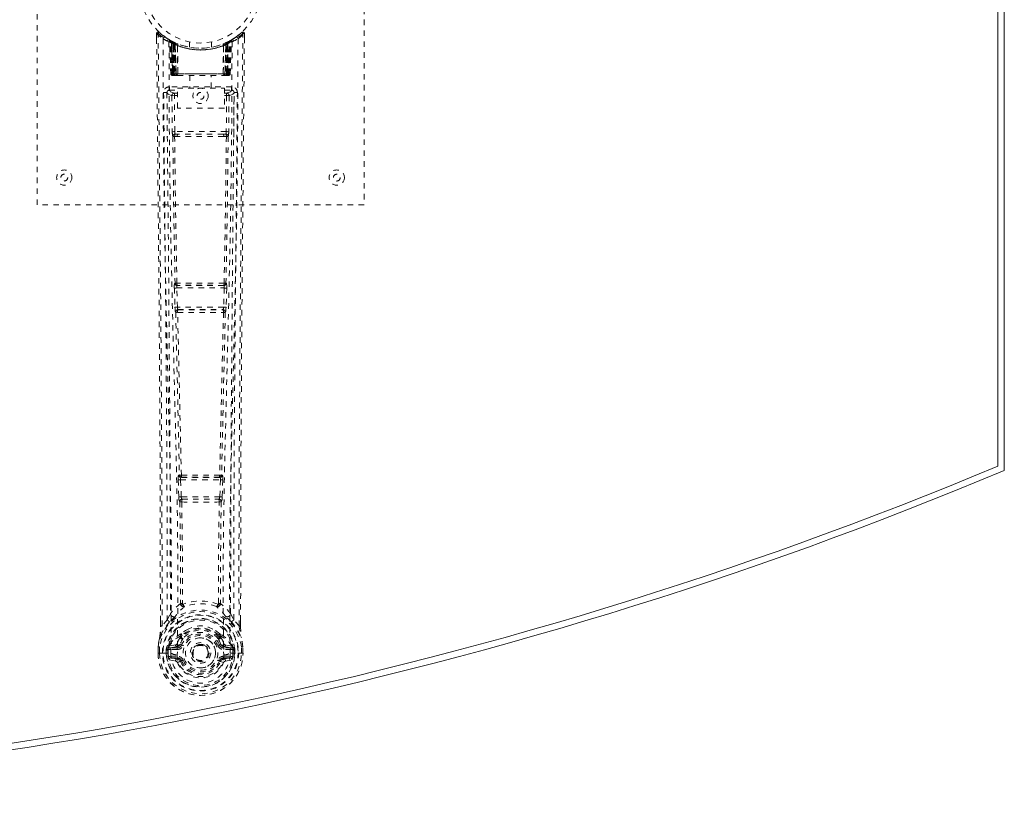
# Model space of a CAD drawing. Header units: inches. Extents: x 3.1 to 62.6, y 16 to 45.7.
# Tile 3 of 4: x 44.5 to 62.6, y 16 to 30.2. Entities that reach past the tile are written whole.
import ezdxf

# ---------------------------------------------------------------- set-up
doc = ezdxf.new("R2010")
doc.units = ezdxf.units.IN
doc.header["$MEASUREMENT"] = 0
doc.linetypes.add('SLD-Dashed', pattern=[0.075, 0.05, -0.025])
doc.linetypes.add('SLD-Solid', pattern=[0])

msp = doc.modelspace()

# ---------------------------------------------------------------- linework, layer by layer
at = {"color": 7, "linetype": 'SLD-Solid', "lineweight": 15}
for p, q in [((62.474, 39.643), (62.474, 22.05)), ((62.474, 22.05), (62.474, 39.643)), ((62.592, 39.721), (62.592, 21.971))]:
    msp.add_line(p, q, dxfattribs=at)
at = {"color": 7, "linetype": 'SLD-Dashed', "lineweight": 0}
for p, q in [((44.842, 26.846), (44.842, 34.846)), ((50.842, 34.846), (50.842, 26.846)), ((48.598, 30.01), (48.497, 29.929)), ((47.035, 29.988), (47.036, 29.904)), ((47.273, 29.873), (47.26, 29.881)), ((47.288, 29.848), (47.274, 29.856)), ((47.295, 29.25), (47.274, 29.856)), ((47.309, 29.25), (47.288, 29.848)), ((47.358, 29.828), (47.291, 29.862)), ((47.307, 29.84), (47.329, 29.247)), ((47.375, 29.802), (47.307, 29.837)), ((47.327, 29.25), (47.307, 29.837)), ((47.334, 29.807), (47.347, 29.833)), ((47.339, 29.805), (47.352, 29.831)), ((47.347, 29.833), (47.352, 29.831)), ((47.347, 29.801), (47.36, 29.827)), ((47.352, 29.799), (47.364, 29.825)), ((47.359, 29.827), (47.358, 29.828)), ((47.364, 29.825), (47.36, 29.827)), ((47.366, 29.792), (47.378, 29.819)), ((47.37, 29.791), (47.381, 29.817)), ((47.378, 29.819), (47.381, 29.817)), ((47.642, 29.835), (47.642, 29.739)), ((48.042, 29.739), (48.042, 29.835)), ((48.302, 29.817), (48.314, 29.791)), ((48.305, 29.819), (48.332, 29.831)), ((48.305, 29.819), (48.317, 29.792)), ((48.377, 29.837), (48.309, 29.802)), ((48.324, 29.827), (48.319, 29.825)), ((48.319, 29.825), (48.332, 29.799)), ((48.326, 29.828), (48.324, 29.827)), ((48.324, 29.827), (48.336, 29.801)), ((48.392, 29.862), (48.326, 29.828)), ((48.332, 29.831), (48.337, 29.833)), ((48.332, 29.831), (48.344, 29.805)), ((48.337, 29.833), (48.345, 29.838)), ((48.337, 29.833), (48.349, 29.807)), ((48.354, 29.247), (48.376, 29.84)), ((48.356, 29.25), (48.377, 29.837)), ((48.369, 29.831), (48.364, 29.832)), ((48.375, 29.25), (48.395, 29.848)), ((48.388, 29.25), (48.409, 29.856)), ((48.409, 29.856), (48.395, 29.848)), ((48.424, 29.881), (48.41, 29.873)), ((48.488, 29.922), (48.427, 29.885)), ((48.648, 29.988), (48.618, 29.988)), ((48.648, 29.903), (48.648, 29.988)), ((47.334, 29.807), (47.334, 29.25)), ((47.339, 29.805), (47.334, 29.807)), ((47.339, 29.25), (47.339, 29.805)), ((47.348, 29.25), (47.347, 29.801)), ((47.352, 29.799), (47.352, 29.25)), ((47.366, 29.792), (47.366, 29.25)), ((47.37, 29.25), (47.37, 29.791)), ((47.375, 29.802), (47.376, 29.801)), ((47.394, 29.25), (47.375, 29.802)), ((47.376, 29.801), (47.395, 29.25)), ((47.421, 29.772), (47.419, 29.773)), ((47.424, 29.249), (47.419, 29.773)), ((47.421, 29.772), (47.425, 29.25)), ((47.425, 29.799), (47.422, 29.8)), ((48.258, 29.25), (48.262, 29.772)), ((48.262, 29.8), (48.259, 29.799)), ((48.264, 29.773), (48.26, 29.249)), ((48.264, 29.773), (48.262, 29.772)), ((48.288, 29.25), (48.307, 29.801)), ((48.309, 29.802), (48.29, 29.25)), ((48.307, 29.801), (48.309, 29.802)), ((48.314, 29.791), (48.314, 29.25)), ((48.317, 29.25), (48.317, 29.792)), ((48.332, 29.25), (48.332, 29.799)), ((48.336, 29.801), (48.336, 29.25)), ((48.349, 29.807), (48.344, 29.805)), ((48.344, 29.805), (48.344, 29.25)), ((48.349, 29.25), (48.349, 29.807)), ((47.295, 29.25), (47.309, 29.25)), ((47.322, 29.222), (47.326, 29.221)), ((47.327, 29.25), (47.394, 29.25)), ((47.335, 29.221), (47.34, 29.221)), ((48.344, 29.25), (47.339, 29.25)), ((47.339, 29.221), (47.348, 29.221)), ((47.348, 29.221), (47.352, 29.221)), ((47.352, 29.25), (48.332, 29.25)), ((47.357, 29.221), (47.423, 29.221)), ((47.366, 29.25), (47.37, 29.25)), ((48.314, 29.25), (47.37, 29.25)), ((47.395, 29.25), (47.394, 29.25)), ((47.424, 29.249), (47.425, 29.25)), ((47.425, 29.25), (48.258, 29.25)), ((47.426, 29.221), (48.258, 29.221)), ((47.647, 29.221), (47.647, 28.989)), ((48.037, 28.989), (48.037, 29.221)), ((48.258, 29.25), (48.26, 29.249)), ((48.26, 29.221), (48.326, 29.221)), ((48.29, 29.25), (48.288, 29.25)), ((48.29, 29.25), (48.356, 29.25)), ((48.314, 29.25), (48.317, 29.25)), ((48.331, 29.221), (48.335, 29.221)), ((48.335, 29.221), (48.345, 29.221)), ((48.344, 29.221), (48.349, 29.221)), ((48.349, 29.221), (48.349, 29.223)), ((48.356, 29.221), (48.356, 29.221)), ((48.357, 29.221), (48.361, 29.222)), ((48.375, 29.25), (48.388, 29.25)), ((47.228, 28.924), (47.225, 28.907)), ((47.226, 28.914), (47.225, 28.904)), ((47.27, 29.012), (47.27, 28.952)), ((48.413, 29.012), (47.27, 29.012)), ((47.27, 28.952), (47.418, 28.952)), ((47.418, 28.623), (47.418, 28.989)), ((47.418, 28.989), (48.279, 28.989)), ((48.279, 28.989), (48.279, 28.623)), ((48.279, 28.952), (48.413, 28.952)), ((48.413, 28.952), (48.413, 29.012)), ((48.458, 28.907), (48.455, 28.924)), ((48.458, 28.904), (48.458, 28.914)), ((47.225, 28.904), (47.225, 28.903)), ((47.225, 28.903), (47.233, 28.089)), ((47.317, 28.849), (47.362, 28.85)), ((47.317, 28.849), (47.324, 28.189)), ((47.362, 28.895), (47.362, 28.85)), ((47.418, 28.895), (47.362, 28.895)), ((47.418, 28.85), (47.362, 28.85)), ((47.369, 28.19), (47.362, 28.85)), ((48.279, 28.895), (48.321, 28.895)), ((48.279, 28.85), (48.321, 28.85)), ((48.321, 28.85), (48.314, 28.19)), ((48.321, 28.895), (48.321, 28.85)), ((48.366, 28.849), (48.359, 28.189)), ((48.451, 28.089), (48.458, 28.903)), ((48.458, 28.903), (48.458, 28.904)), ((48.279, 28.623), (47.418, 28.623)), ((48.314, 28.19), (47.369, 28.19)), ((47.367, 28.1), (47.416, 28.099)), ((47.426, 28.146), (47.378, 28.146)), ((48.258, 28.146), (47.426, 28.146)), ((48.305, 28.146), (48.258, 28.146)), ((48.268, 28.099), (48.316, 28.1)), ((50.842, 26.846), (44.842, 26.846)), ((47.362, 25.318), (47.372, 24.966)), ((47.375, 25.411), (47.369, 25.408)), ((47.406, 25.32), (48.277, 25.32)), ((47.417, 24.967), (47.406, 25.32)), ((47.414, 25.365), (47.419, 25.367)), ((48.27, 25.365), (47.414, 25.365)), ((48.264, 25.367), (48.27, 25.365)), ((48.277, 25.32), (48.266, 24.967)), ((48.314, 25.408), (48.309, 25.411)), ((48.322, 25.318), (48.311, 24.966)), ((48.266, 24.967), (47.417, 24.967)), ((47.386, 24.876), (47.386, 24.875)), ((47.431, 24.922), (47.43, 24.922)), ((47.43, 24.922), (48.253, 24.922)), ((48.253, 24.922), (48.252, 24.922)), ((48.297, 24.875), (48.297, 24.876)), ((47.454, 21.89), (47.441, 21.886)), ((48.229, 21.89), (48.242, 21.886)), ((47.431, 21.796), (47.443, 21.487)), ((47.475, 21.798), (48.208, 21.798)), ((47.488, 21.489), (47.475, 21.798)), ((47.486, 21.843), (47.498, 21.847)), ((48.198, 21.843), (47.486, 21.843)), ((48.185, 21.847), (48.198, 21.843)), ((48.208, 21.798), (48.196, 21.489)), ((48.252, 21.796), (48.24, 21.487)), ((47.443, 21.487), (47.446, 21.454)), ((47.462, 21.397), (47.463, 21.397)), ((48.196, 21.489), (47.488, 21.489)), ((47.507, 21.444), (47.506, 21.444)), ((47.506, 21.444), (48.177, 21.444)), ((48.177, 21.444), (48.176, 21.444)), ((48.221, 21.397), (48.222, 21.397)), ((48.24, 21.487), (48.238, 21.454)), ((47.231, 19.231), (47.29, 19.343)), ((48.393, 19.343), (48.452, 19.231)), ((47.105, 19.115), (47.105, 19.203)), ((47.106, 19.204), (47.106, 19.115)), ((47.231, 19.231), (47.135, 19.116)), ((48.549, 19.116), (48.452, 19.231)), ((48.577, 19.115), (48.577, 19.217)), ((48.578, 19.115), (48.578, 19.216)), ((47.477, 18.956), (47.489, 18.973)), ((48.194, 18.973), (48.206, 18.956)), ((47.47, 18.928), (47.47, 18.906)), ((47.494, 18.923), (47.493, 18.901)), ((48.19, 18.901), (48.19, 18.923)), ((48.213, 18.928), (48.213, 18.906)), ((47.063, 18.736), (47.062, 18.732)), ((47.062, 18.615), (47.062, 18.732)), ((47.062, 18.615), (47.066, 18.615)), ((47.064, 18.732), (47.063, 18.614)), ((47.066, 18.615), (47.119, 18.615)), ((47.092, 18.732), (47.092, 18.616)), ((47.119, 18.615), (47.142, 18.616)), ((47.142, 18.616), (47.148, 18.616)), ((47.148, 18.616), (47.298, 18.616)), ((47.243, 18.687), (47.213, 18.689)), ((47.213, 18.689), (47.213, 18.689)), ((47.213, 18.616), (47.213, 18.689)), ((47.213, 18.616), (47.213, 18.616)), ((47.243, 18.688), (47.249, 18.707)), ((47.243, 18.687), (47.243, 18.617)), ((47.248, 18.617), (47.243, 18.617)), ((47.249, 18.707), (47.248, 18.694)), ((47.248, 18.694), (47.248, 18.617)), ((47.258, 18.735), (47.255, 18.732)), ((47.258, 18.736), (47.268, 18.746)), ((47.384, 18.767), (47.268, 18.746)), ((47.268, 18.746), (47.268, 18.746)), ((47.268, 18.746), (47.268, 18.746)), ((47.283, 18.713), (47.413, 18.738)), ((47.283, 18.713), (47.283, 18.683)), ((47.413, 18.713), (47.283, 18.713)), ((47.413, 18.683), (47.283, 18.683)), ((47.298, 18.616), (47.298, 18.616)), ((47.413, 18.738), (47.413, 18.713)), ((47.413, 18.683), (47.413, 18.713)), ((47.461, 18.768), (47.468, 18.779)), ((47.468, 18.779), (47.495, 18.768)), ((47.685, 18.622), (47.686, 18.638)), ((47.685, 18.614), (47.685, 18.622)), ((48.188, 18.768), (48.215, 18.779)), ((48.215, 18.779), (48.222, 18.768)), ((48.27, 18.738), (48.4, 18.713)), ((48.27, 18.738), (48.27, 18.713)), ((48.4, 18.713), (48.27, 18.713)), ((48.27, 18.683), (48.27, 18.713)), ((48.4, 18.683), (48.27, 18.683)), ((48.415, 18.746), (48.3, 18.767)), ((48.385, 18.616), (48.535, 18.616)), ((48.4, 18.683), (48.4, 18.713)), ((48.415, 18.746), (48.425, 18.736)), ((48.428, 18.732), (48.425, 18.736)), ((48.435, 18.707), (48.435, 18.694)), ((48.44, 18.688), (48.435, 18.707)), ((48.435, 18.694), (48.435, 18.617)), ((48.435, 18.617), (48.441, 18.617)), ((48.47, 18.689), (48.44, 18.687)), ((48.441, 18.617), (48.44, 18.687)), ((48.47, 18.689), (48.47, 18.617)), ((48.47, 18.689), (48.47, 18.689)), ((48.535, 18.616), (48.541, 18.616)), ((48.541, 18.616), (48.564, 18.615)), ((48.564, 18.615), (48.617, 18.615)), ((48.592, 18.616), (48.591, 18.732)), ((48.617, 18.615), (48.621, 18.615)), ((48.62, 18.614), (48.62, 18.732)), ((48.621, 18.732), (48.621, 18.736)), ((48.621, 18.615), (48.621, 18.732)), ((47.266, 18.495), (47.385, 18.472)), ((47.296, 18.561), (47.296, 18.531)), ((47.296, 18.561), (47.413, 18.561)), ((47.413, 18.511), (47.296, 18.531)), ((47.296, 18.531), (47.413, 18.531)), ((47.413, 18.561), (47.413, 18.531)), ((47.413, 18.511), (47.413, 18.531)), ((47.473, 18.467), (47.469, 18.476)), ((47.495, 18.477), (47.473, 18.467)), ((48.211, 18.467), (48.188, 18.477)), ((48.215, 18.476), (48.211, 18.467)), ((48.265, 18.444), (48.211, 18.467)), ((48.27, 18.561), (48.27, 18.531)), ((48.27, 18.561), (48.387, 18.561)), ((48.387, 18.531), (48.27, 18.511)), ((48.27, 18.511), (48.27, 18.531)), ((48.27, 18.531), (48.387, 18.531)), ((48.298, 18.472), (48.417, 18.495)), ((48.387, 18.531), (48.387, 18.561))]:
    msp.add_line(p, q, dxfattribs=at)
at = {"color": 7, "linetype": 'SLD-Dashed', "lineweight": 0, "flags": 128}
for points in [[(47.083, 30.008), (47.076, 30.012), (47.068, 30.014), (47.06, 30.015), (47.052, 30.013), (47.045, 30.01), (47.04, 30.005), (47.036, 29.998), (47.035, 29.99)], [(47.065, 29.988), (47.073, 29.997), (47.079, 30.004), (47.083, 30.009), (47.085, 30.01)], [(48.645, 29.988), (48.644, 29.995), (48.64, 30.003), (48.635, 30.01), (48.629, 30.014), (48.622, 30.017), (48.614, 30.018), (48.607, 30.016), (48.6, 30.012)], [(47.105, 19.203), (47.102, 21.832), (47.085, 24.55), (47.061, 27.269), (47.035, 29.988)], [(47.035, 29.988), (47.035, 29.987), (47.037, 29.988), (47.044, 29.988), (47.053, 29.988), (47.059, 29.988), (47.065, 29.988)], [(47.135, 19.116), (47.136, 19.854), (47.135, 20.635), (47.133, 21.457), (47.13, 22.323), (47.125, 23.12), (47.12, 23.949), (47.118, 24.14), (47.117, 24.332), (47.115, 24.526), (47.114, 24.66), (47.113, 24.789), (47.112, 24.925), (47.111, 25.066), (47.107, 25.52), (47.102, 26.024), (47.097, 26.58), (47.094, 26.931), (47.09, 27.303), (47.086, 27.706), (47.083, 28.082), (47.078, 28.572), (47.074, 29.008), (47.07, 29.389), (47.067, 29.716), (47.065, 29.988)], [(47.154, 29.894), (47.159, 28.304), (47.178, 26.714), (47.208, 25.128), (47.246, 23.545), (47.276, 22.305), (47.299, 21.07), (47.309, 19.839), (47.298, 18.616)], [(47.263, 29.839), (47.269, 28.252), (47.289, 26.668), (47.322, 25.085), (47.363, 23.506), (47.394, 22.269), (47.419, 21.036), (47.428, 19.808), (47.416, 18.586)], [(47.268, 29.873), (47.274, 29.862), (47.279, 29.849)], [(47.275, 29.862), (47.275, 29.856), (47.275, 29.855)], [(47.305, 29.845), (47.306, 29.839), (47.306, 29.837)], [(47.308, 29.853), (47.314, 29.85), (47.347, 29.833)], [(48.421, 29.839), (48.414, 28.252), (48.394, 26.668), (48.361, 25.085), (48.32, 23.506), (48.289, 22.269), (48.265, 21.036), (48.255, 19.808), (48.267, 18.586)], [(48.53, 29.894), (48.524, 28.304), (48.506, 26.714), (48.475, 25.128), (48.437, 23.545), (48.408, 22.305), (48.384, 21.07), (48.374, 19.839), (48.385, 18.616)], [(48.549, 19.116), (48.547, 19.93), (48.548, 20.778), (48.55, 21.662), (48.554, 22.465), (48.557, 22.982), (48.561, 23.524), (48.565, 24.091), (48.569, 24.654), (48.573, 25.142), (48.579, 25.789), (48.585, 26.477), (48.592, 27.206), (48.599, 27.883), (48.618, 29.988)], [(48.578, 19.216), (48.581, 21.833), (48.598, 24.549), (48.623, 27.27), (48.648, 29.988)], [(47.334, 29.25), (47.319, 29.25), (47.306, 29.25), (47.298, 29.25), (47.295, 29.25)], [(47.309, 29.25), (47.312, 29.25), (47.321, 29.25), (47.333, 29.25), (47.348, 29.25)], [(47.327, 29.251), (47.328, 29.243), (47.329, 29.242)], [(47.366, 29.25), (47.358, 29.25), (47.351, 29.25), (47.344, 29.25), (47.337, 29.25), (47.333, 29.25), (47.329, 29.25), (47.327, 29.25), (47.327, 29.25)], [(47.327, 29.221), (47.327, 29.221), (47.328, 29.222), (47.331, 29.222), (47.335, 29.223)], [(47.341, 29.221), (47.341, 29.221), (47.342, 29.222), (47.344, 29.222), (47.348, 29.223)], [(47.356, 29.222), (47.357, 29.221), (47.358, 29.221)], [(47.395, 29.25), (47.398, 29.24), (47.405, 29.231)], [(47.424, 29.249), (47.409, 29.235), (47.405, 29.231)], [(48.26, 29.249), (48.274, 29.235), (48.278, 29.231)], [(48.278, 29.231), (48.285, 29.24), (48.288, 29.25)], [(48.356, 29.25), (48.356, 29.25), (48.354, 29.25), (48.351, 29.25), (48.346, 29.25), (48.34, 29.25), (48.333, 29.25), (48.325, 29.25), (48.317, 29.25)], [(48.335, 29.223), (48.339, 29.222), (48.341, 29.222), (48.343, 29.221), (48.343, 29.221)], [(48.336, 29.25), (48.35, 29.25), (48.363, 29.25), (48.371, 29.25), (48.375, 29.25)], [(48.388, 29.25), (48.385, 29.25), (48.377, 29.25), (48.364, 29.25), (48.349, 29.25)], [(47.362, 28.895), (47.293, 28.923), (47.27, 28.952)], [(48.413, 28.952), (48.39, 28.923), (48.321, 28.895)], [(47.165, 28.906), (47.169, 28.53), (47.173, 28.101), (47.177, 27.632), (47.181, 27.207), (47.183, 26.984), (47.186, 26.762), (47.188, 26.539), (47.19, 26.286), (47.193, 26.031), (47.195, 25.784), (47.2, 25.281), (47.204, 24.813), (47.208, 24.381), (47.211, 23.958), (47.215, 23.468), (47.221, 22.627), (47.226, 21.779), (47.229, 20.902), (47.231, 20.048), (47.231, 19.231)], [(47.225, 28.907), (47.248, 28.878), (47.317, 28.849)], [(47.225, 28.907), (47.256, 25.718), (47.281, 22.53), (47.29, 19.343)], [(48.366, 28.849), (48.361, 28.849), (48.351, 28.85), (48.337, 28.85), (48.321, 28.85)], [(48.366, 28.849), (48.435, 28.878), (48.456, 28.904)], [(48.393, 19.343), (48.402, 22.53), (48.428, 25.718), (48.458, 28.907)], [(48.452, 19.231), (48.452, 19.972), (48.454, 20.743), (48.456, 21.547), (48.46, 22.312), (48.465, 23.088), (48.471, 23.864), (48.478, 24.62), (48.484, 25.345), (48.491, 26.021), (48.498, 26.777), (48.505, 27.487), (48.511, 28.184), (48.518, 28.906)], [(47.369, 28.19), (47.354, 28.19), (47.339, 28.189), (47.329, 28.189), (47.324, 28.189)], [(48.359, 28.189), (48.354, 28.189), (48.344, 28.189), (48.33, 28.19), (48.314, 28.19)], [(47.334, 28.101), (47.35, 26.755), (47.375, 25.411)], [(47.409, 25.408), (47.384, 26.753), (47.367, 28.1)], [(48.268, 28.099), (48.056, 28.099), (47.842, 28.099), (47.627, 28.099), (47.416, 28.099)], [(48.258, 28.146), (48.053, 28.146), (47.847, 28.146), (47.636, 28.146), (47.426, 28.146)], [(48.316, 28.1), (48.3, 26.753), (48.275, 25.408)], [(48.305, 28.146), (48.322, 28.142), (48.333, 28.134)], [(48.349, 28.101), (48.333, 26.755), (48.309, 25.411)], [(47.406, 25.32), (47.398, 25.319), (47.39, 25.319), (47.383, 25.319), (47.376, 25.319), (47.371, 25.319), (47.366, 25.318), (47.363, 25.318), (47.362, 25.318)], [(48.322, 25.318), (48.32, 25.318), (48.317, 25.318), (48.312, 25.319), (48.307, 25.319), (48.3, 25.319), (48.293, 25.319), (48.285, 25.319), (48.277, 25.32)], [(47.417, 24.967), (47.409, 24.967), (47.401, 24.966), (47.394, 24.966), (47.387, 24.966), (47.382, 24.966), (47.377, 24.966), (47.374, 24.966), (47.372, 24.966)], [(47.372, 24.966), (47.374, 24.932), (47.375, 24.93)], [(48.311, 24.966), (48.309, 24.966), (48.306, 24.966), (48.302, 24.966), (48.296, 24.966), (48.289, 24.966), (48.282, 24.966), (48.274, 24.967), (48.266, 24.967)], [(48.311, 24.966), (48.309, 24.932), (48.309, 24.93)], [(47.386, 24.875), (47.421, 23.38), (47.454, 21.89)], [(47.49, 21.885), (47.456, 23.377), (47.421, 24.873)], [(48.263, 24.873), (48.227, 23.377), (48.194, 21.885)], [(48.297, 24.875), (48.262, 23.38), (48.229, 21.89)], [(48.292, 24.895), (48.294, 24.893), (48.297, 24.875)], [(47.475, 21.798), (47.468, 21.797), (47.46, 21.797), (47.453, 21.797), (47.446, 21.797), (47.441, 21.796), (47.436, 21.796), (47.433, 21.796), (47.431, 21.796)], [(47.475, 21.798), (47.475, 21.806), (47.475, 21.814), (47.477, 21.829), (47.481, 21.839), (47.486, 21.843)], [(48.198, 21.843), (48.203, 21.839), (48.206, 21.829), (48.208, 21.814), (48.208, 21.806), (48.208, 21.798)], [(48.252, 21.796), (48.25, 21.796), (48.247, 21.796), (48.243, 21.796), (48.237, 21.797), (48.231, 21.797), (48.223, 21.797), (48.216, 21.797), (48.208, 21.798)], [(47.488, 21.489), (47.48, 21.489), (47.472, 21.488), (47.465, 21.488), (47.458, 21.488), (47.453, 21.488), (47.448, 21.487), (47.445, 21.487), (47.443, 21.487)], [(47.463, 21.397), (47.473, 20.465), (47.474, 19.536)], [(47.498, 21.392), (47.509, 20.459), (47.51, 19.53)], [(48.174, 19.53), (48.174, 20.459), (48.185, 21.392)], [(48.196, 21.489), (48.195, 21.48), (48.193, 21.472), (48.189, 21.457), (48.183, 21.448), (48.18, 21.445), (48.178, 21.444), (48.177, 21.444)], [(48.24, 21.487), (48.235, 21.487), (48.225, 21.488), (48.211, 21.488), (48.196, 21.489)], [(48.221, 21.397), (48.21, 20.465), (48.209, 19.536)], [(47.472, 19.528), (47.374, 19.442), (47.29, 19.343)], [(47.472, 19.528), (47.474, 19.517), (47.478, 19.509), (47.485, 19.502), (47.492, 19.499), (47.5, 19.499), (47.508, 19.503), (47.515, 19.51), (47.52, 19.519)], [(47.51, 19.53), (47.51, 19.528), (47.511, 19.526), (47.513, 19.523), (47.52, 19.519)], [(48.163, 19.519), (48.17, 19.523), (48.173, 19.526), (48.173, 19.528), (48.174, 19.53)], [(48.163, 19.519), (48.168, 19.51), (48.175, 19.503), (48.183, 19.499), (48.191, 19.499), (48.199, 19.502), (48.205, 19.509), (48.209, 19.517), (48.211, 19.528)], [(48.393, 19.343), (48.309, 19.442), (48.211, 19.528)], [(47.273, 19.191), (47.172, 19.068), (47.093, 18.913)], [(47.383, 19.294), (47.378, 19.288), (47.368, 19.279)], [(48.315, 19.279), (48.306, 19.288), (48.3, 19.294)], [(48.41, 19.191), (48.511, 19.068), (48.59, 18.913)], [(47.135, 19.116), (47.129, 19.116), (47.123, 19.116), (47.117, 19.116), (47.112, 19.115), (47.108, 19.115), (47.106, 19.115), (47.105, 19.115), (47.105, 19.115)], [(47.614, 19.059), (47.564, 19.033), (47.489, 18.973)], [(48.194, 18.973), (48.119, 19.033), (48.069, 19.059)], [(48.578, 19.115), (48.579, 19.115), (48.578, 19.115), (48.575, 19.115), (48.572, 19.115), (48.566, 19.116), (48.561, 19.116), (48.555, 19.116), (48.549, 19.116)], [(47.062, 18.732), (47.075, 18.827), (47.091, 18.902)], [(47.093, 18.913), (47.076, 18.835), (47.063, 18.736)], [(47.093, 18.913), (47.091, 18.908), (47.091, 18.902)], [(47.47, 18.906), (47.439, 18.855), (47.411, 18.79)], [(48.215, 18.779), (48.189, 18.84), (48.161, 18.887)], [(48.213, 18.906), (48.244, 18.855), (48.272, 18.79)], [(48.592, 18.902), (48.592, 18.908), (48.59, 18.913)], [(48.621, 18.736), (48.609, 18.824), (48.59, 18.913)], [(48.621, 18.732), (48.608, 18.827), (48.592, 18.902)], [(47.062, 18.732), (47.062, 18.732), (47.063, 18.732), (47.066, 18.732), (47.069, 18.732), (47.074, 18.732), (47.08, 18.732), (47.086, 18.732), (47.092, 18.732)], [(47.092, 18.616), (47.085, 18.616), (47.079, 18.616), (47.074, 18.616), (47.069, 18.616), (47.065, 18.616), (47.063, 18.615), (47.062, 18.615), (47.062, 18.615)], [(47.063, 18.736), (47.064, 18.736), (47.065, 18.736), (47.068, 18.735), (47.072, 18.735), (47.076, 18.734), (47.081, 18.734), (47.087, 18.733), (47.092, 18.732)], [(47.243, 18.617), (47.239, 18.617), (47.233, 18.617), (47.224, 18.616), (47.213, 18.616)], [(47.243, 18.687), (47.243, 18.688), (47.243, 18.688)], [(47.283, 18.683), (47.265, 18.686), (47.248, 18.694)], [(47.411, 18.79), (47.397, 18.773), (47.384, 18.767)], [(47.523, 18.756), (47.517, 18.758), (47.512, 18.761), (47.508, 18.763), (47.503, 18.764), (47.5, 18.766), (47.497, 18.767), (47.496, 18.768), (47.495, 18.768)], [(48.161, 18.756), (48.166, 18.758), (48.171, 18.761), (48.176, 18.763), (48.18, 18.764), (48.183, 18.766), (48.186, 18.767), (48.188, 18.768), (48.188, 18.768)], [(48.272, 18.79), (48.286, 18.773), (48.3, 18.767)], [(48.435, 18.694), (48.418, 18.686), (48.4, 18.683)], [(48.44, 18.688), (48.44, 18.688), (48.44, 18.687)], [(48.621, 18.736), (48.62, 18.736), (48.618, 18.736), (48.615, 18.735), (48.611, 18.735), (48.607, 18.734), (48.602, 18.734), (48.597, 18.733), (48.591, 18.732)], [(48.591, 18.732), (48.598, 18.732), (48.604, 18.732), (48.609, 18.732), (48.614, 18.732), (48.618, 18.732), (48.62, 18.732), (48.621, 18.732), (48.621, 18.732)], [(48.621, 18.615), (48.622, 18.615), (48.62, 18.615), (48.618, 18.615), (48.614, 18.616), (48.61, 18.616), (48.604, 18.616), (48.598, 18.616), (48.592, 18.616)], [(47.253, 18.544), (47.273, 18.557), (47.296, 18.561)], [(48.267, 18.586), (48.262, 18.508), (48.239, 18.432), (48.2, 18.362), (48.146, 18.302), (48.081, 18.252), (48.006, 18.215), (47.925, 18.193), (47.842, 18.186), (47.758, 18.193), (47.677, 18.215), (47.603, 18.252), (47.537, 18.302), (47.483, 18.362), (47.444, 18.432), (47.421, 18.508), (47.416, 18.586)], [(47.523, 18.488), (47.517, 18.486), (47.512, 18.484), (47.508, 18.482), (47.503, 18.48), (47.5, 18.479), (47.497, 18.478), (47.496, 18.477), (47.495, 18.477)], [(48.161, 18.488), (48.166, 18.486), (48.171, 18.484), (48.176, 18.482), (48.18, 18.48), (48.183, 18.479), (48.186, 18.478), (48.188, 18.477), (48.188, 18.477)], [(48.387, 18.561), (48.41, 18.557), (48.43, 18.544)]]:
    msp.add_lwpolyline(points, dxfattribs=at)
at = {"color": 7, "linetype": 'SLD-Dashed', "lineweight": 0}
for centre, radius in [((47.842, 30.846), 1.125), ((47.842, 30.846), 1.03), ((47.842, 28.846), 0.14), ((47.842, 28.846), 0.0625), ((45.342, 27.346), 0.14), ((50.342, 27.346), 0.14), ((45.342, 27.346), 0.0625), ((50.342, 27.346), 0.0625), ((47.842, 18.622), 0.7), ((47.842, 18.622), 0.69), ((47.842, 18.622), 0.623), ((47.842, 18.622), 0.32), ((47.842, 18.622), 0.275), ((47.842, 18.622), 0.188), ((47.842, 18.622), 0.157), ((47.842, 18.622), 0.142), ((47.842, 18.622), 0.139), ((47.842, 18.622), 0.138)]:
    msp.add_circle(centre, radius, dxfattribs=at)
for centre, radius, start, end in [((47.065, 29.988), 0.03, 47.8476, 180.5303), ((47.837, 30.841), 1.121, 227.8974, 235.3613), ((47.846, 30.84), 1.12, 304.6367, 312.1031), ((48.618, 29.988), 0.03, 359.4697, 132.1525), ((48.563, 29.958), 0.0634, 28.5237, 55.881), ((47.836, 30.881), 1.2, 228.104, 235.3369), ((47.842, 30.847), 1.158, 227.8714, 312.1369), ((47.184, 29.894), 0.03, 55.9272, 179.7358), ((47.827, 31.081), 1.365, 240.4173, 245.5485), ((47.842, 30.846), 1.127, 235.3421, 240.4734), ((47.244, 29.855), 0.03, 1.9915, 58.9157), ((47.826, 30.82), 1.096, 238.9148, 239.8195), ((47.225, 29.819), 0.0707, 31.4546, 58.8944), ((47.304, 29.826), 0.0429, 114.171, 162.9895), ((47.842, 30.878), 1.19, 240.8801, 299.1199), ((47.258, 29.847), 0.0299, 1.9056, 59.6963), ((47.758, 30.701), 0.96, 239.621, 242.5217), ((47.852, 30.868), 1.154, 239.9246, 243.9569), ((47.831, 30.48), 0.836, 228.2554, 233.5289), ((47.842, 30.846), 1.127, 240.4733, 299.5267), ((47.817, 30.459), 0.808, 229.0835, 234.4617), ((47.277, 29.836), 0.0299, 1.8047, 60.7511), ((47.844, 30.85), 1.132, 240.7904, 245.6998), ((47.276, 29.836), 0.03, 16.8719, 61.2412), ((47.825, 30.463), 0.813, 230.3678, 235.6147), ((47.345, 29.801), 0.0297, 1.479, 64.473), ((47.346, 29.8), 0.0297, 1.478, 64.5514), ((47.95, 30.613), 0.87, 293.5587, 295.4808), ((48.361, 29.725), 0.109, 91.2455, 120.4828), ((48.337, 29.8), 0.0297, 115.4452, 178.5255), ((48.338, 29.801), 0.0297, 115.527, 178.5209), ((47.858, 30.463), 0.813, 304.3847, 309.6327), ((47.867, 30.457), 0.806, 305.5312, 310.9236), ((48.392, 29.706), 0.137, 89.4087, 113.5136), ((47.85, 30.483), 0.84, 306.4841, 311.7317), ((48.407, 29.836), 0.0299, 119.2517, 178.1964), ((47.986, 30.597), 0.84, 298.7962, 300.3468), ((48.425, 29.847), 0.0299, 120.3037, 178.0944), ((47.842, 30.846), 1.128, 299.5267, 304.6571), ((48.38, 29.826), 0.0429, 17.0173, 65.8222), ((48.439, 29.855), 0.03, 121.0751, 178.0177), ((47.856, 31.08), 1.364, 294.4491, 299.585), ((48.5, 29.894), 0.03, 0.2586, 124.0785), ((47.844, 30.886), 1.206, 304.6784, 311.8738), ((47.842, 30.845), 1.155, 244.2142, 295.7858), ((47.842, 30.845), 1.155, 244.9105, 295.0895), ((47.842, 30.845), 1.155, 245.8865, 294.1135), ((47.798, 30.399), 0.732, 234.7535, 238.7698), ((47.392, 29.789), 0.0311, 328.3239, 19.6474), ((47.391, 29.79), 0.0345, 328.9642, 15.1545), ((47.842, 30.81), 1.12, 247.9256, 292.0744), ((48.292, 29.79), 0.0345, 164.8385, 211.0428), ((48.291, 29.789), 0.031, 160.2216, 211.6885), ((47.884, 30.4), 0.733, 301.2391, 305.243), ((47.325, 29.251), 0.03, 181.9934, 269.9957), ((47.326, 29.252), 0.0305, 182.3657, 249.368), ((47.339, 29.251), 0.03, 181.9801, 246.5623), ((47.339, 29.253), 0.0315, 237.9473, 270.6842), ((47.357, 29.251), 0.03, 181.9319, 269.9383), ((48.158, 29.247), 0.824, 179.77, 181.6313), ((47.75, 29.243), 0.411, 179.0126, 183.049), ((47.77, 29.243), 0.422, 179.0399, 182.9707), ((47.774, 29.243), 0.422, 179.0399, 182.9707), ((47.808, 29.243), 0.442, 179.0811, 182.8366), ((47.813, 29.243), 0.444, 179.0889, 182.8288), ((47.424, 29.251), 0.0299, 181.8013, 269.81), ((47.426, 29.248), 0.0265, 218.3662, 269.3844), ((48.257, 29.248), 0.0266, 270.7962, 321.4549), ((48.26, 29.251), 0.0299, 270.1865, 358.2045), ((47.871, 29.243), 0.442, 357.1674, 0.9195), ((48.322, 29.256), 0.0353, 261.8107, 350.6785), ((47.873, 29.243), 0.444, 357.1735, 0.9088), ((48.326, 29.251), 0.03, 270.0604, 358.0717), ((47.908, 29.243), 0.424, 357.0412, 0.9576), ((47.481, 29.247), 0.855, 358.4249, 0.2191), ((47.935, 29.243), 0.409, 356.9328, 0.987), ((48.344, 29.253), 0.0315, 269.3104, 302.3691), ((48.327, 29.106), 0.119, 75.9016, 79.5628), ((48.345, 29.251), 0.03, 293.5039, 358.0172), ((48.358, 29.251), 0.03, 270.0066, 358.0044), ((48.357, 29.252), 0.0305, 290.7134, 357.641), ((47.27, 28.907), 0.105, 89.9142, 180.6384), ((47.27, 28.907), 0.045, 90.0213, 157.988), ((48.413, 28.907), 0.105, 359.3655, 90.0818), ((48.413, 28.907), 0.045, 22.0131, 89.9777), ((47.207, 26.035), 2.872, 89.6425, 90.8396), ((47.362, 28.85), 0.0451, 90.4267, 180.3571), ((48.321, 28.85), 0.0451, 359.6197, 89.5721), ((48.476, 26.041), 2.866, 89.1597, 90.3593), ((47.613, 28.176), 0.289, 177.3518, 195.0232), ((47.446, 28.183), 0.0772, 174.5323, 208.3873), ((48.237, 28.183), 0.0773, 331.6254, 5.4598), ((48.07, 28.176), 0.289, 344.9821, 2.646), ((47.38, 28.1), 0.0456, 91.9222, 179.0035), ((47.36, 28.358), 0.258, 264.2219, 271.5574), ((47.442, 28.106), 0.075, 148.0031, 184.809), ((47.48, 28.11), 0.0652, 146.4323, 189.4376), ((48.203, 28.11), 0.0652, 350.5378, 33.5536), ((48.241, 28.106), 0.0757, 355.3523, 31.8346), ((48.323, 28.358), 0.258, 268.4484, 275.7721), ((48.311, 28.103), 0.0384, 357.0781, 55.3651), ((47.582, 25.346), 0.222, 163.6406, 187.1192), ((47.414, 25.41), 0.0451, 181.9426, 269.4419), ((47.42, 25.412), 0.0451, 181.9704, 269.4224), ((47.401, 25.544), 0.136, 258.8641, 273.2825), ((47.465, 25.333), 0.0601, 148.5987, 193.0984), ((47.465, 25.401), 0.057, 172.6103, 216.4845), ((47.842, -10.723), 36.134, 89.3135, 90.6865), ((47.842, -7.662), 33.032, 89.2676, 90.7324), ((48.263, 25.412), 0.0451, 270.5785, 358.0303), ((48.218, 25.401), 0.0567, 323.3831, 7.522), ((48.269, 25.41), 0.0451, 270.5581, 358.0574), ((48.218, 25.333), 0.0601, 346.9006, 31.3994), ((48.282, 25.544), 0.136, 266.738, 281.113), ((48.102, 25.346), 0.222, 352.882, 16.3582), ((47.479, 24.961), 0.0626, 174.4799, 218.4596), ((48.204, 24.961), 0.0626, 321.5426, 5.5178), ((47.492, 24.926), 0.118, 177.9883, 205.3645), ((47.431, 24.877), 0.0451, 90.6353, 181.6281), ((47.431, 24.877), 0.0451, 90.6316, 181.6273), ((47.413, 24.996), 0.123, 257.6587, 273.66), ((47.489, 24.884), 0.0697, 146.9342, 189.0846), ((47.842, 58.444), 33.574, 269.2814, 270.7187), ((47.842, 58.27), 33.351, 269.2944, 270.7056), ((48.252, 24.879), 0.0433, 22.774, 90.223), ((48.194, 24.884), 0.0697, 350.9168, 33.0645), ((48.252, 24.877), 0.0451, 358.3727, 89.3684), ((48.27, 24.997), 0.125, 266.4433, 282.2379), ((48.191, 24.926), 0.118, 334.6424, 2.0182), ((47.594, 21.823), 0.165, 157.6321, 189.4075), ((47.486, 21.888), 0.0451, 182.4891, 269.1359), ((47.499, 21.892), 0.0451, 182.6027, 269.104), ((47.483, 21.977), 0.092, 251.4703, 273.9859), ((47.551, 21.879), 0.0612, 173.9383, 211.5353), ((47.842, -15.141), 37.028, 89.4553, 90.5445), ((48.184, 21.892), 0.0451, 270.8942, 357.4007), ((48.133, 21.879), 0.0607, 328.303, 6.2233), ((48.2, 21.977), 0.0919, 266.0249, 288.5435), ((48.197, 21.888), 0.0451, 270.8641, 357.5109), ((48.089, 21.823), 0.165, 350.5938, 22.3666), ((47.842, -11.033), 32.881, 89.4018, 90.5982), ((47.539, 21.45), 0.0933, 177.5381, 214.1317), ((47.508, 21.399), 0.0451, 91.0456, 182.152), ((47.507, 21.399), 0.0451, 91.0406, 182.1438), ((47.492, 21.48), 0.0879, 250.2458, 273.9536), ((47.546, 21.487), 0.0588, 177.8352, 226.6342), ((47.585, 21.404), 0.0873, 153.1904, 188.1905), ((47.842, 54.12), 32.73, 269.399, 270.6008), ((47.842, 54.812), 33.37, 269.4251, 270.5749), ((48.176, 21.399), 0.0451, 357.8494, 88.9545), ((48.099, 21.404), 0.0873, 351.8107, 26.8109), ((48.177, 21.399), 0.0451, 357.8578, 88.9578), ((48.191, 21.481), 0.0889, 266.181, 289.6195), ((48.144, 21.45), 0.0933, 325.8714, 2.4598), ((47.46, 19.535), 0.0143, 327.5646, 3.3429), ((47.532, 19.532), 0.0608, 183.6679, 286.542), ((47.506, 19.609), 0.0795, 246.0579, 272.5056), ((47.842, 18.609), 0.965, 70.5264, 109.4747), ((47.596, 19.537), 0.0786, 193.3241, 233.7381), ((47.842, 18.681), 0.844, 69.7729, 110.2271), ((48.151, 19.532), 0.0608, 253.4589, 356.3312), ((48.087, 19.537), 0.0786, 306.2627, 346.6751), ((48.177, 19.609), 0.0794, 267.486, 293.9498), ((48.224, 19.535), 0.0143, 176.6433, 212.4492), ((47.842, 18.622), 0.787, 8.3239, 171.6761), ((47.842, 18.622), 0.758, 8.3239, 171.6761), ((47.351, 19.346), 0.0608, 182.3827, 301.9709), ((48.11, 18.785), 0.888, 129.1312, 144.9703), ((47.573, 18.785), 0.887, 35.0289, 50.87), ((48.332, 19.346), 0.0608, 238.0294, 357.6198), ((47.842, 18.622), 0.632, 6.0642, 173.9358), ((47.693, 19.679), 0.644, 224.0869, 229.2606), ((47.842, 18.622), 0.602, 6.2697, 173.7303), ((48.817, 17.617), 2.205, 131.0591, 134.4308), ((46.867, 17.617), 2.204, 45.5689, 48.9419), ((47.991, 19.678), 0.643, 310.7377, 315.9146), ((45.903, 19.086), 1.202, 351.187, 1.3429), ((43.514, 19.755), 3.676, 346.762, 349.9889), ((47.705, 18.532), 0.491, 116.1271, 155.5129), ((47.529, 18.978), 0.0404, 187.2999, 232.781), ((47.842, 18.611), 0.453, 39.7483, 140.2509), ((47.842, 18.622), 0.376, 22.774, 157.226), ((47.842, 18.585), 0.494, 46.9722, 133.0278), ((47.842, 18.629), 0.411, 39.0114, 140.9888), ((47.842, 18.641), 0.476, 61.4724, 118.5268), ((48.154, 18.978), 0.0404, 307.2313, 352.684), ((47.973, 18.527), 0.497, 24.8151, 63.6292), ((52.17, 19.755), 3.678, 190.0112, 193.2371), ((49.78, 19.086), 1.202, 178.6565, 188.8143), ((47.649, 18.526), 0.44, 113.9343, 149.9021), ((47.907, 18.626), 0.465, 145.836, 160.7964), ((47.515, 18.932), 0.0444, 147.3972, 184.9941), ((47.492, 18.973), 0.0506, 244.3173, 271.751), ((47.5, 18.909), 0.0305, 185.6319, 316.0646), ((47.492, 18.951), 0.0504, 244.2166, 271.7579), ((47.522, 18.924), 0.0371, 220.1668, 270.7264), ((47.526, 18.922), 0.0326, 132.1678, 178.3627), ((47.842, 18.622), 0.346, 22.7741, 157.2259), ((47.842, 18.622), 0.275, 90, 270), ((47.842, 18.622), 0.275, 269.9999, 90.0001), ((48.183, 18.909), 0.0305, 223.9359, 354.3669), ((48.162, 18.924), 0.0371, 269.2786, 319.8302), ((48.157, 18.922), 0.0326, 1.6514, 47.8182), ((48.191, 18.973), 0.0506, 268.2568, 295.6749), ((48.191, 18.951), 0.0505, 268.274, 295.746), ((48.169, 18.932), 0.0444, 355.016, 32.6904), ((48.035, 18.526), 0.439, 30.0689, 66.0861), ((47.842, 18.622), 0.78, 180, 359.4852), ((47.842, 18.622), 0.78, 180.5288, 359.4712), ((47.842, 18.622), 0.75, 180.4562, 359.5438), ((47.842, 18.622), 0.629, 180.5444, 359.4556), ((47.842, 18.622), 0.599, 180.5443, 359.4557), ((47.842, 18.622), 0.593, 180.5524, 187.6091), ((47.363, 18.692), 0.115, 159.6891, 172.2901), ((47.283, 18.744), 0.0305, 203.8313, 270.9613), ((47.417, 18.835), 0.249, 241.704, 269.8626), ((47.842, 18.61), 0.543, 179.366, 0.634), ((47.413, 18.768), 0.0299, 180.9982, 268.9514), ((47.441, 18.796), 0.031, 190.1671, 328.1952), ((47.411, 18.795), 0.0565, 271.9563, 331.5671), ((47.413, 18.802), 0.089, 270, 337.226), ((47.413, 18.802), 0.119, 269.9997, 337.2264), ((47.842, 18.622), 0.157, 65.1542, 110.0596), ((48.27, 18.802), 0.119, 202.7742, 270.0003), ((48.27, 18.802), 0.089, 202.774, 270), ((48.242, 18.795), 0.031, 211.5916, 350.0527), ((48.272, 18.795), 0.0567, 208.2303, 267.978), ((48.268, 18.827), 0.242, 269.7372, 298.8234), ((48.27, 18.768), 0.0299, 271.0454, 359.0072), ((48.4, 18.744), 0.0305, 269.04, 336.1673), ((48.351, 18.699), 0.0843, 5.4017, 22.6192), ((47.842, 18.622), 0.593, 352.3909, 359.4476), ((48.447, 17.722), 0.895, 88.5067, 90.4045), ((48.591, 18.732), 0.03, 0.2178, 5.2738), ((47.458, 18.571), 0.206, 187.6617, 201.6546), ((47.295, 18.501), 0.0299, 88.048, 192.1062), ((47.414, 18.481), 0.0301, 91.4538, 197.6199), ((47.376, 18.427), 0.0455, 22.527, 78.648), ((47.413, 18.442), 0.119, 22.7736, 90.0003), ((47.413, 18.442), 0.089, 22.774, 90), ((47.407, 18.44), 0.0714, 30.3122, 85.2497), ((47.99, 17.159), 1.407, 111.5647, 113.9818), ((47.842, 18.622), 0.459, 202.774, 337.226), ((47.842, 18.622), 0.4, 202.774, 337.226), ((47.842, 18.622), 0.376, 202.774, 337.226), ((47.842, 18.622), 0.346, 202.7741, 337.2259), ((48.27, 18.442), 0.119, 89.9997, 157.2258), ((48.27, 18.442), 0.089, 90, 157.226), ((48.276, 18.44), 0.0715, 94.7814, 149.7593), ((48.307, 18.427), 0.0455, 101.3566, 157.4664), ((48.27, 18.481), 0.0301, 342.3485, 88.5777), ((48.388, 18.501), 0.0299, 347.8919, 91.954), ((48.226, 18.571), 0.206, 338.3418, 352.3393)]:
    msp.add_arc(centre, radius, start, end, dxfattribs=at)
at = {"color": 7, "linetype": 'SLD-Solid', "lineweight": 15}
for radius, start, end in [(76.637, 247.25366, 292.74634), (76.637, 247.25366, 292.74634), (76.755, 247.19501, 292.80499)]:
    msp.add_arc((32.842, 92.727), radius, start, end, dxfattribs=at)

doc.saveas('drawing.dxf')
